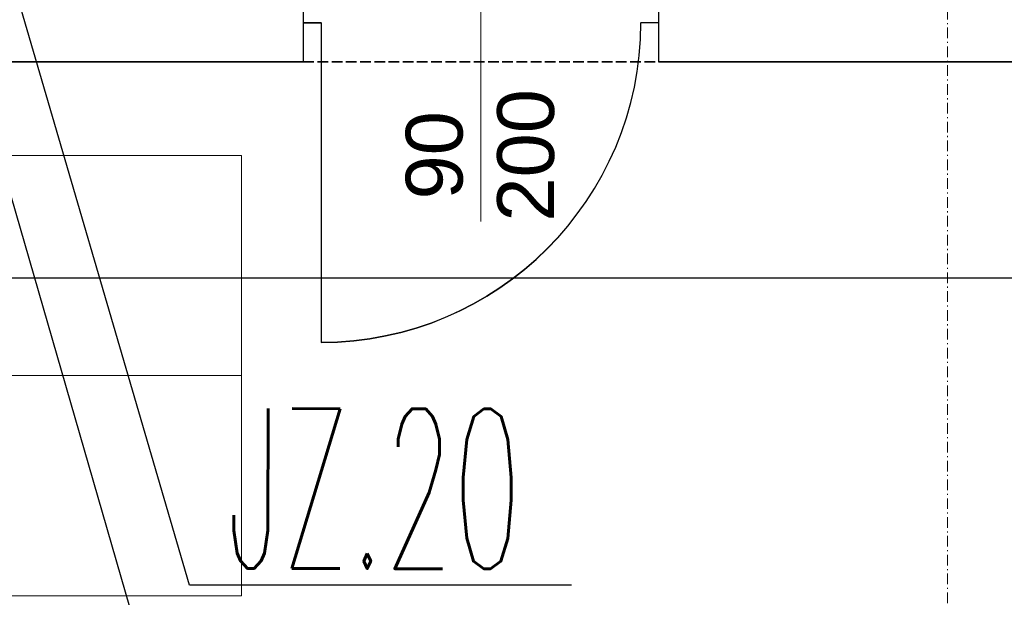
# Model space of a CAD drawing. Header units: millimetres. Extents: x -8642 to 28269, y -6609 to 3701.
# Tile 41 of 256: x -654 to -377, y -4554 to -4391. Entities that reach past the tile are written whole.
import ezdxf
from ezdxf.enums import TextEntityAlignment as Align

# ---------------------------------------------------------------- set-up
doc = ezdxf.new("R2010")
doc.units = ezdxf.units.MM
doc.header["$LTSCALE"] = 1000
doc.header["$MEASUREMENT"] = 0
for name, pattern in [('rzut 1 pietra$0$ArchiTECH.PC 1. Line Type', [0.004, 0.003, -0.001]), ('rzut 1 pietra$0$ArchiTECH.PC 5. Line Type', [0.0053, 0.003, -0.001, 0.0003, -0.001]), ('rzut 1 pietra$0$ArchiTECH.PC Solid Line Type', [0]), ('SUFIT_1 PIETRO$0$ArchiTECH.PC 1. Line Type', [0.004, 0.003, -0.001]), ('SUFIT_1 PIETRO$0$ArchiTECH.PC Solid Line Type', [0])]:
    doc.linetypes.add(name, pattern=pattern)
doc.layers.add('_Numer_jednostki', color=11, linetype='Continuous', lineweight=30)
doc.layers.add('IS_ARCH', color=254, linetype='Continuous', lineweight=18)
doc.layers.add('SUFIT_1 PIETRO$0$INWENTARYZACJA', color=254, linetype='Continuous')
doc.layers.add('SUFIT_1 PIETRO$0$TYP SUFITÓW_NOWYCH', color=254, linetype='Continuous')
doc.styles.add('romans1', font='simplex.shx', dxfattribs={"width": 0.8})
doc.styles.add('rzut 1 pietra$0$ArchiTECHStyle1', font='arial.ttf', dxfattribs={"height": 0.16})

msp = doc.modelspace()

# ---------------------------------------------------------------- linework, layer by layer
at = {"layer": '_Numer_jednostki'}
for points in [[(-498.45, -4550.35), (-606.01, -4550.35), (-662.43, -4357.3)], [(-498.45, -4614.76), (-606.01, -4614.76), (-671.67, -4387.54)]]:
    msp.add_lwpolyline(points, dxfattribs=at)
at = {"layer": 'IS_ARCH', "linetype": 'rzut 1 pietra$0$ArchiTECH.PC 5. Line Type'}
msp.add_line((-392.53, -3084.31), (-392.84, -6168.47), dxfattribs=at)
at = {"layer": 'IS_ARCH', "linetype": 'rzut 1 pietra$0$ArchiTECH.PC Solid Line Type'}
for p, q in [((-523.95, -4380.29), (-523.95, -4448)), ((-573.95, -4387.94), (-573.95, -4391.94)), ((-473.95, -4387.94), (-473.95, -4391.94)), ((-573.95, -4391.94), (-573.95, -4399.94)), ((-573.95, -4391.94), (-568.95, -4391.94)), ((-568.95, -4391.94), (-568.95, -4481.94)), ((-473.95, -4391.94), (-478.95, -4391.94)), ((-473.95, -4391.94), (-473.95, -4399.94)), ((-573.95, -4399.94), (-573.95, -4402.94)), ((-473.95, -4399.94), (-473.95, -4402.94)), ((-956.2, -4402.94), (-651.9, -4402.94)), ((-651.9, -4402.94), (-573.95, -4402.94)), ((-473.95, -4402.94), (-362.66, -4402.94)), ((-950.16, -4429.41), (-591.36, -4429.41)), ((-591.36, -4429.41), (-591.36, -4553.33)), ((-950.16, -4491.37), (-591.36, -4491.37)), ((-950.16, -4553.33), (-591.36, -4553.33))]:
    msp.add_line(p, q, dxfattribs=at)
at = {"layer": 'IS_ARCH', "linetype": 'rzut 1 pietra$0$ArchiTECH.PC 1. Line Type'}
msp.add_line((-573.95, -4402.94), (-473.95, -4402.94), dxfattribs=at)
at = {"layer": 'IS_ARCH', "linetype": 'rzut 1 pietra$0$ArchiTECH.PC Solid Line Type'}
msp.add_arc((-568.95, -4391.94), 90, 270, 0, dxfattribs=at)
at = {"layer": 'SUFIT_1 PIETRO$0$INWENTARYZACJA', "linetype": 'SUFIT_1 PIETRO$0$ArchiTECH.PC Solid Line Type'}
for p, q in [((-573.95, -4388.02), (-573.95, -4392.02)), ((-473.95, -4388.02), (-473.95, -4392.02)), ((-573.95, -4392.02), (-573.95, -4400.02)), ((-573.95, -4392.02), (-568.95, -4392.02)), ((-568.95, -4392.02), (-568.95, -4482.02)), ((-473.95, -4392.02), (-478.95, -4392.02)), ((-473.95, -4392.02), (-473.95, -4400.02)), ((-573.95, -4400.02), (-573.95, -4403.02)), ((-473.95, -4400.02), (-473.95, -4403.02)), ((-956.2, -4403.02), (-651.9, -4403.02)), ((-651.9, -4403.02), (-573.95, -4403.02)), ((-473.95, -4403.02), (-362.66, -4403.02))]:
    msp.add_line(p, q, dxfattribs=at)
at = {"layer": 'SUFIT_1 PIETRO$0$INWENTARYZACJA', "linetype": 'SUFIT_1 PIETRO$0$ArchiTECH.PC 1. Line Type'}
msp.add_line((-573.95, -4403.02), (-473.95, -4403.02), dxfattribs=at)
at = {"layer": 'SUFIT_1 PIETRO$0$INWENTARYZACJA', "linetype": 'SUFIT_1 PIETRO$0$ArchiTECH.PC Solid Line Type'}
msp.add_arc((-568.95, -4392.02), 90, 270, 0, dxfattribs=at)
at = {"layer": 'SUFIT_1 PIETRO$0$TYP SUFITÓW_NOWYCH', "linetype": 'SUFIT_1 PIETRO$0$ArchiTECH.PC Solid Line Type'}
msp.add_line((-1052.67, -4463.84), (927.29, -4463.84), dxfattribs=at)

# ---------------------------------------------------------------- texts
at = {"layer": '_Numer_jednostki', "style": 'romans1', "width": 0.5}
msp.add_text('JZ.20', height=45, rotation=359.9189, dxfattribs=at).set_placement((-595.48, -4545.64))
at = {"layer": 'IS_ARCH', "style": 'rzut 1 pietra$0$ArchiTECHStyle1'}
for s, p in [('200', (-498.58, -4448)), ('90', (-524.31, -4441.78))]:
    msp.add_text(s, height=16, rotation=90, dxfattribs=at).set_placement(p, align=Align.BOTTOM_LEFT)

doc.saveas('drawing.dxf')
